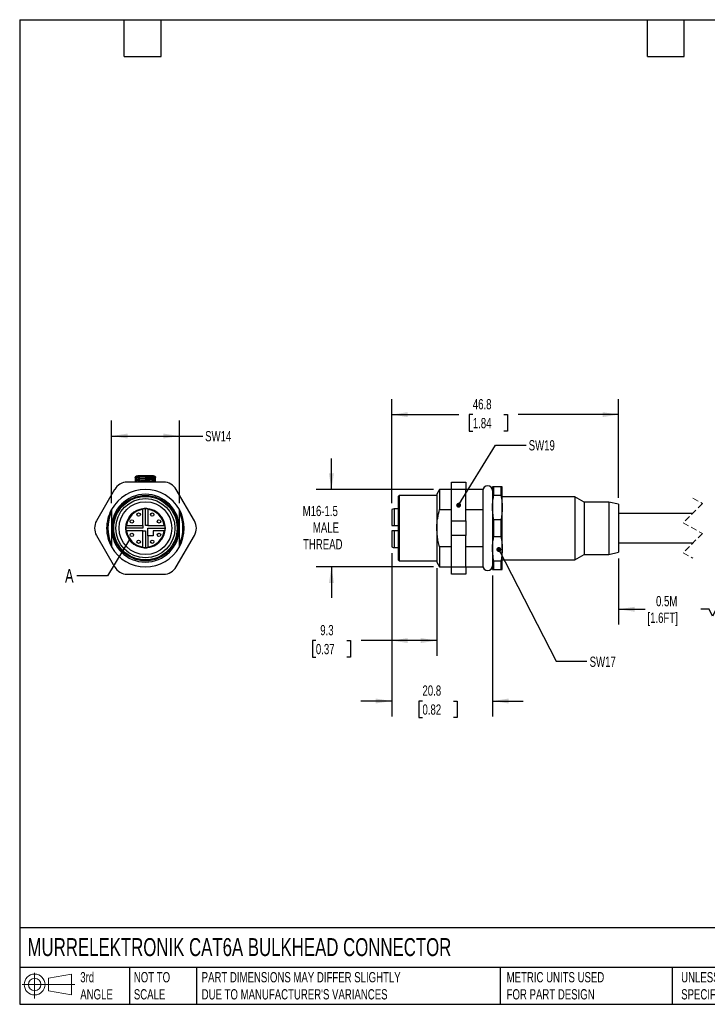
# Model space of a CAD drawing. Header units: millimetres. Extents: x 6 to 273, y 6 to 210.
# Tile 1 of 10: x 6 to 148, y 6 to 210. Entities that reach past the tile are written whole.
import ezdxf

# ---------------------------------------------------------------- set-up
doc = ezdxf.new("R2010")
doc.units = ezdxf.units.MM
doc.linetypes.add('SLD-Dashed', pattern=[1.905, 1.27, -0.635])
doc.linetypes.add('SLD-Solid', pattern=[0])
doc.layers.add('DIMENSIONS', color=140, linetype='SLD-Solid', lineweight=25)
doc.layers.add('TEXT', color=140, linetype='SLD-Solid', lineweight=25)
doc.layers.add('SLD-DEFPOINTS', color=7, linetype='Continuous')
doc.styles.add('SLDTEXTSTYLE0', font='TXT', dxfattribs={"width": 0.7})
doc.dimstyles.new('SLDDIMSTYLE0', dxfattribs={"dimtxt": 2.158008, "dimasz": 3.302, "dimexe": 0, "dimexo": 0.0625, "dimgap": 0.539502, "dimtad": 0, "dimtih": 1, "dimtoh": 1, "dimdec": 1, "dimrnd": 1e-09, "dimzin": 12, "dimdsep": 46, "dimtxsty": 'SLDTEXTSTYLE0', "dimsah": 1, "dimcen": 0.09, "dimadec": 0, "dimazin": 3, "dimtfac": 1, "dimtdec": 1, "dimtofl": 0, "dimtmove": 0, "dimatfit": 3, "dimfxl": 0, "dimfrac": 2, "dimtolj": 1, "dimtzin": 12, "dimarcsym": 0})
doc.dimstyles.new('SLDDIMSTYLE2', dxfattribs={"dimtxt": 2.158008, "dimasz": 3.302, "dimexe": 0, "dimexo": 0.0625, "dimgap": 0.539502, "dimtad": 0, "dimtih": 1, "dimtoh": 1, "dimdec": 1, "dimrnd": 1e-09, "dimzin": 12, "dimdsep": 46, "dimtxsty": 'SLDTEXTSTYLE0', "dimsah": 1, "dimcen": 0.09, "dimadec": 0, "dimazin": 3, "dimtfac": 1, "dimtdec": 1, "dimtmove": 0, "dimatfit": 0, "dimfxl": 0, "dimfrac": 2, "dimtolj": 1, "dimtzin": 12, "dimarcsym": 0})
doc.dimstyles.new('SLDDIMSTYLE3', dxfattribs={"dimtxt": 0.18, "dimasz": 1.016, "dimexe": 0, "dimexo": 0.0625, "dimgap": 0, "dimtad": 0, "dimtih": 1, "dimtoh": 1, "dimdec": 0, "dimrnd": 1e-09, "dimzin": 0, "dimdsep": 46, "dimtxsty": 'Standard', "dimblk1": 'DOT', "dimblk2": 'DOT', "dimsah": 1, "dimcen": 0.09, "dimadec": 0, "dimazin": 0, "dimtfac": 1.016, "dimtdec": 0, "dimtofl": 0, "dimtmove": 0, "dimatfit": 3, "dimldrblk": 'DOT', "dimfxl": 0, "dimfrac": 2, "dimtolj": 1, "dimtzin": 0, "dimarcsym": 0})
doc.dimstyles.new('SLDDIMSTYLE4', dxfattribs={"dimtxt": 0.18, "dimasz": 3.302, "dimexe": 0, "dimexo": 0.0625, "dimgap": 0, "dimtad": 0, "dimtih": 1, "dimtoh": 1, "dimdec": 0, "dimrnd": 1e-09, "dimzin": 0, "dimdsep": 46, "dimtxsty": 'Standard', "dimblk1": 'NONE', "dimblk2": 'NONE', "dimsah": 1, "dimcen": 0.09, "dimadec": 0, "dimazin": 0, "dimtfac": 3.302, "dimtdec": 0, "dimtofl": 0, "dimtmove": 0, "dimatfit": 3, "dimldrblk": 'NONE', "dimfxl": 0, "dimfrac": 2, "dimtolj": 1, "dimtzin": 0, "dimarcsym": 0})

# ---------------------------------------------------------------- blocks, each defined once
blk = doc.blocks.new('Block11')
at = {"color": 7, "linetype": 'SLD-Solid', "lineweight": 18}
for p, q in [((2.59, 5.31), (2.59, 0)), ((5.48, 4.17), (10.18, 5.03)), ((5.48, 1.6), (5.48, 4.17)), ((10.18, 5.03), (10.18, 0.73)), ((0, 2.88), (10.87, 2.88)), ((5.48, 1.6), (10.18, 0.73))]:
    blk.add_line(p, q, dxfattribs=at)
for radius in [2.15, 1.29]:
    blk.add_circle((2.59, 2.88), radius, dxfattribs=at)
blk = doc.blocks.new('Block12')
at = {"layer": 'SLD-DEFPOINTS'}
blk.add_blockref('Block11', (0, 0), dxfattribs=at)
blk = doc.blocks.new('_D')
at = {"layer": 'DIMENSIONS'}
for p, q in [((83.14, 109.76), (83.14, 131.23)), ((129.94, 110.84), (129.94, 131.23)), ((83.14, 128.05), (96.95, 128.05)), ((99.87, 128.05), (99.15, 128.05)), ((99.15, 128.05), (99.15, 124.62)), ((106.29, 128.05), (107.01, 128.05)), ((107.01, 128.05), (107.01, 124.62)), ((129.94, 128.05), (109.21, 128.05)), ((99.15, 124.62), (99.87, 124.62)), ((107.01, 124.62), (106.29, 124.62))]:
    blk.add_line(p, q, dxfattribs=at)
for points in [[(83.14, 128.05), (86.44, 127.54), (86.44, 128.56)], [(129.94, 128.05), (126.64, 128.56), (126.64, 127.54)]]:
    blk.add_solid(points, dxfattribs=at)
at = {"layer": 'DIMENSIONS', "char_height": 2.117, "attachment_point": 1, "style": 'SLDTEXTSTYLE0'}
for s, insert in [('46.8', (99.87, 131.26)), ('1.84', (99.87, 127.35))]:
    blk.add_mtext(s, dxfattribs=dict(at, insert=insert))
blk = doc.blocks.new('_D_2')
at = {"layer": 'DIMENSIONS'}
for p, q in [((129.94, 98.38), (129.94, 84.7)), ((157.09, 98.49), (157.09, 84.7)), ((129.94, 87.88), (135.43, 87.88)), ((148.65, 87.88), (146.94, 87.88)), ((149.35, 86.47), (148.65, 87.88)), ((150.77, 89.29), (149.35, 86.47)), ((151.47, 87.88), (150.77, 89.29)), ((157.09, 87.88), (151.47, 87.88))]:
    blk.add_line(p, q, dxfattribs=at)
for points in [[(129.94, 87.88), (133.24, 87.37), (133.24, 88.38)], [(157.09, 87.88), (153.79, 88.38), (153.79, 87.37)]]:
    blk.add_solid(points, dxfattribs=at)
at = {"layer": 'DIMENSIONS', "char_height": 2.117, "attachment_point": 1, "style": 'SLDTEXTSTYLE0'}
for s, insert in [('0.5M', (137.68, 90.61)), ('[1.6FT]', (135.91, 87.18))]:
    blk.add_mtext(s, dxfattribs=dict(at, insert=insert))
blk = doc.blocks.new('_D_3')
at = {"layer": 'DIMENSIONS'}
for p, q in [((70.69, 112.61), (70.69, 118.96)), ((91.75, 112.61), (67.51, 112.61)), ((91.75, 96.61), (67.51, 96.61)), ((70.69, 96.61), (70.69, 90.26))]:
    blk.add_line(p, q, dxfattribs=at)
for points in [[(70.69, 112.61), (71.2, 115.91), (70.18, 115.91)], [(70.69, 96.61), (70.18, 93.31), (71.2, 93.31)]]:
    blk.add_solid(points, dxfattribs=at)
at = {"layer": 'DIMENSIONS', "char_height": 2.117, "attachment_point": 1, "style": 'SLDTEXTSTYLE0'}
for s, insert in [('M16-1.5', (64.75, 109.22)), ('MALE', (66.86, 105.79)), ('THREAD', (64.83, 102.36))]:
    blk.add_mtext(s, dxfattribs=dict(at, insert=insert))
blk = doc.blocks.new('_D_4')
at = {"layer": 'DIMENSIONS'}
for p, q in [((83.14, 99.46), (83.14, 78.25)), ((92.44, 96.34), (92.44, 78.25)), ((67.48, 81.42), (66.76, 81.42)), ((66.76, 81.42), (66.76, 77.99)), ((73.89, 81.42), (74.62, 81.42)), ((74.62, 81.42), (74.62, 77.99)), ((83.14, 81.42), (76.82, 81.42)), ((92.44, 81.42), (83.14, 81.42)), ((66.76, 77.99), (67.48, 77.99)), ((74.62, 77.99), (73.89, 77.99))]:
    blk.add_line(p, q, dxfattribs=at)
for points in [[(83.14, 81.42), (86.44, 80.91), (86.44, 81.93)], [(92.44, 81.42), (89.14, 81.93), (89.14, 80.91)]]:
    blk.add_solid(points, dxfattribs=at)
at = {"layer": 'DIMENSIONS', "char_height": 2.117, "attachment_point": 1, "style": 'SLDTEXTSTYLE0'}
for s, insert in [('9.3', (68.38, 84.63)), ('0.37', (67.48, 80.72))]:
    blk.add_mtext(s, dxfattribs=dict(at, insert=insert))
blk = doc.blocks.new('_D_5')
at = {"layer": 'DIMENSIONS'}
for p, q in [((83.14, 99.46), (83.14, 65.77)), ((103.94, 94.84), (103.94, 65.77)), ((83.14, 68.94), (76.79, 68.94)), ((89.48, 68.94), (88.76, 68.94)), ((88.76, 68.94), (88.76, 65.51)), ((95.89, 68.94), (96.62, 68.94)), ((96.62, 68.94), (96.62, 65.51)), ((103.94, 68.94), (110.29, 68.94)), ((88.76, 65.51), (89.48, 65.51)), ((96.62, 65.51), (95.89, 65.51))]:
    blk.add_line(p, q, dxfattribs=at)
for points in [[(83.14, 68.94), (79.84, 69.45), (79.84, 68.44)], [(103.94, 68.94), (107.24, 68.44), (107.24, 69.45)]]:
    blk.add_solid(points, dxfattribs=at)
at = {"layer": 'DIMENSIONS', "char_height": 2.117, "attachment_point": 1, "style": 'SLDTEXTSTYLE0'}
for s, insert in [('20.8', (89.48, 72.16)), ('0.82', (89.48, 68.24))]:
    blk.add_mtext(s, dxfattribs=dict(at, insert=insert))
blk = doc.blocks.new('_Dot')
at = {"color": 0, "linetype": 'ByBlock', "lineweight": -2}
blk.add_line((-0.5, 0), (-1, 0), dxfattribs=at)
at = {"color": 0, "linetype": 'ByBlock', "const_width": 0.5}
blk.add_lwpolyline([(-0.25, 0, 1), (0.25, 0, 1)], format="xyb", close=True, dxfattribs=at)
blk = doc.blocks.new('_D_6')
at = {"layer": 'DIMENSIONS'}
for p, q in [((25.3, 109.75), (25.3, 126.81)), ((39.3, 109.75), (39.3, 126.81)), ((25.3, 123.63), (39.3, 123.63)), ((39.3, 123.63), (44.14, 123.63))]:
    blk.add_line(p, q, dxfattribs=at)
for points in [[(25.3, 123.63), (28.61, 123.12), (28.61, 124.14)], [(39.3, 123.63), (36, 124.14), (36, 123.12)]]:
    blk.add_solid(points, dxfattribs=at)
at = {"layer": 'DIMENSIONS', "insert": (44.62, 124.65), "char_height": 2.117, "attachment_point": 1, "style": 'SLDTEXTSTYLE0'}
blk.add_mtext('SW14', dxfattribs=at)
blk = doc.blocks.new('_None')

msp = doc.modelspace()

# ---------------------------------------------------------------- linework, layer by layer
for p, q in [((36.06, 114.11), (28.55, 114.11)), ((30.2, 115.08), (30.2, 114.11)), ((30.5, 114.11), (30.5, 115.38)), ((32.31, 115.4), (30.7, 115.39)), ((30.7, 115.39), (32.3, 115.4)), ((30.8, 115.06), (30.8, 115.21)), ((30.8, 114.9), (30.8, 115.06)), ((30.8, 114.62), (30.8, 114.75)), ((30.8, 114.06), (30.8, 114.16)), ((32.3, 114.18), (31.03, 114.18)), ((32.3, 114.76), (31.05, 114.76)), ((32.3, 115.21), (31.06, 115.21)), ((33.91, 115.39), (32.3, 115.4)), ((32.3, 115.4), (32.3, 115.21)), ((32.3, 115.4), (33.91, 115.39)), ((32.3, 115.21), (32.3, 114.9)), ((32.3, 115.21), (33.67, 115.21)), ((32.3, 114.9), (32.3, 114.76)), ((32.3, 114.76), (32.3, 114.36)), ((32.3, 114.76), (33.68, 114.76)), ((32.3, 114.36), (32.3, 114.18)), ((32.3, 114.18), (33.7, 114.18)), ((32.3, 114.18), (32.3, 114.11)), ((33.87, 114.13), (33.86, 114.15)), ((33.87, 114.69), (33.87, 114.7)), ((34.03, 114.66), (33.91, 114.75)), ((34.11, 115.38), (34.11, 114.11)), ((34.4, 114.11), (34.4, 115.08)), ((95.44, 114.11), (98.44, 114.11)), ((95.44, 112.61), (95.44, 114.11)), ((98.44, 114.11), (98.44, 112.61)), ((25.95, 112.61), (22.2, 106.11)), ((42.41, 106.11), (38.66, 112.61)), ((93.02, 112.61), (92.44, 111.61)), ((95.44, 112.61), (93.02, 112.61)), ((93.02, 112.61), (93.02, 108.48)), ((98.44, 112.61), (95.44, 112.61)), ((95.44, 106.11), (95.44, 112.61)), ((101.94, 112.61), (98.44, 112.61)), ((98.44, 106.11), (98.44, 112.61)), ((101.94, 112.61), (101.94, 108.48)), ((104.23, 113.11), (103.94, 113.11)), ((103.94, 113.11), (103.94, 108.86)), ((104.23, 111.42), (104.23, 113.11)), ((105.65, 113.11), (104.23, 113.11)), ((105.65, 113.11), (105.65, 111.42)), ((105.94, 113.11), (105.65, 113.11)), ((105.94, 108.86), (105.94, 113.11)), ((84.64, 111.36), (84.44, 111.16)), ((84.44, 111.16), (84.44, 98.06)), ((92.44, 111.36), (84.64, 111.36)), ((84.64, 111.36), (84.64, 97.86)), ((92.44, 111.61), (92.44, 104.61)), ((104.23, 111.42), (105.65, 111.42)), ((120.94, 111.11), (105.94, 111.11)), ((122.84, 110.01), (120.94, 111.11)), ((120.94, 111.11), (120.94, 98.11)), ((127.94, 110.01), (122.84, 110.01)), ((122.84, 110.01), (122.84, 99.21)), ((129.94, 109.57), (127.94, 110.01)), ((127.94, 110.01), (127.94, 99.21)), ((31.78, 108.49), (31.78, 108.63)), ((31.78, 105.14), (31.78, 108.49)), ((32.3, 105.14), (32.3, 108.66)), ((32.83, 108.63), (32.83, 108.49)), ((32.83, 108.49), (32.83, 105.14)), ((83.14, 108.49), (83.14, 105.14)), ((83.64, 108.63), (83.64, 105.14)), ((84.44, 108.63), (83.64, 108.63)), ((93.02, 108.48), (95.44, 108.48)), ((98.44, 108.48), (101.94, 108.48)), ((101.94, 108.48), (101.94, 107.94)), ((101.94, 107.94), (101.94, 101.28)), ((103.94, 108.86), (103.94, 100.36)), ((105.94, 100.36), (105.94, 108.86)), ((129.94, 109.57), (129.94, 99.65)), ((95.44, 106.11), (98.44, 106.11)), ((95.44, 103.11), (95.44, 106.11)), ((98.44, 106.11), (98.44, 103.11)), ((104.23, 102.92), (104.23, 106.3)), ((105.65, 106.3), (104.23, 106.3)), ((105.65, 106.3), (105.65, 102.92)), ((145.18, 107.61), (129.94, 107.61)), ((31.78, 104.61), (28.25, 104.61)), ((28.29, 105.14), (28.42, 105.14)), ((28.42, 104.09), (28.29, 104.09)), ((28.42, 105.14), (31.78, 105.14)), ((31.78, 104.09), (28.42, 104.09)), ((31.78, 105.14), (31.78, 104.61)), ((31.78, 100.73), (31.78, 104.09)), ((31.78, 104.09), (32.3, 104.09)), ((32.83, 105.14), (32.3, 105.14)), ((32.3, 104.09), (32.3, 100.56)), ((32.83, 105.14), (36.18, 105.14)), ((32.83, 104.61), (36.35, 104.61)), ((32.83, 103.01), (32.83, 104.61)), ((33.9, 104.09), (33.9, 103.01)), ((36.18, 104.09), (33.9, 104.09)), ((36.18, 105.14), (36.32, 105.14)), ((36.32, 104.09), (36.18, 104.09)), ((83.14, 105.14), (83.64, 105.14)), ((83.14, 104.09), (83.14, 100.73)), ((83.64, 104.09), (83.14, 104.09)), ((83.64, 105.14), (84.44, 105.14)), ((83.64, 104.09), (83.64, 100.59)), ((84.44, 104.09), (83.64, 104.09)), ((92.44, 104.61), (92.44, 97.61)), ((22.2, 103.11), (25.95, 96.61)), ((33.9, 103.01), (32.83, 103.01)), ((32.83, 103.01), (32.83, 100.73)), ((38.66, 96.61), (42.41, 103.11)), ((98.44, 103.11), (95.44, 103.11)), ((95.44, 96.61), (95.44, 103.11)), ((98.44, 96.61), (98.44, 103.11)), ((104.23, 102.92), (105.65, 102.92)), ((129.94, 101.61), (145.35, 101.61)), ((31.78, 100.59), (31.78, 100.73)), ((32.83, 100.73), (32.83, 100.59)), ((83.64, 100.59), (84.44, 100.59)), ((95.44, 100.74), (93.02, 100.74)), ((93.02, 100.74), (93.02, 96.61)), ((101.94, 100.74), (98.44, 100.74)), ((101.94, 101.28), (101.94, 100.74)), ((101.94, 100.74), (101.94, 96.61)), ((103.94, 100.36), (103.94, 96.11)), ((105.94, 96.11), (105.94, 100.36)), ((127.94, 99.21), (129.94, 99.65)), ((84.44, 98.06), (84.64, 97.86)), ((84.64, 97.86), (92.44, 97.86)), ((92.44, 97.61), (93.02, 96.61)), ((105.65, 97.8), (104.23, 97.8)), ((104.23, 96.11), (104.23, 97.8)), ((105.65, 97.8), (105.65, 96.11)), ((105.94, 98.11), (120.94, 98.11)), ((120.94, 98.11), (122.84, 99.21)), ((122.84, 99.21), (127.94, 99.21)), ((93.02, 96.61), (95.44, 96.61)), ((95.44, 96.61), (98.44, 96.61)), ((95.44, 95.11), (95.44, 96.61)), ((98.44, 96.61), (101.94, 96.61)), ((98.44, 96.61), (98.44, 95.11)), ((103.94, 96.11), (104.23, 96.11)), ((104.23, 96.11), (105.65, 96.11)), ((105.65, 96.11), (105.94, 96.11)), ((28.55, 95.11), (36.06, 95.11)), ((98.44, 95.11), (95.44, 95.11))]:
    msp.add_line(p, q)
at = {"color": 7, "linetype": 'SLD-Dashed', "lineweight": 18}
for p, q in [((145.27, 110.79), (147.27, 109.7)), ((147.27, 109.7), (143.27, 105.7)), ((143.27, 105.7), (147.27, 103.52)), ((147.27, 103.52), (143.27, 99.52)), ((143.27, 99.52), (145.27, 98.44))]:
    msp.add_line(p, q, dxfattribs=at)
at = {"flags": 128}
for points in [[(32.3, 114.9), (32.14, 114.89), (31.97, 114.89), (31.8, 114.89), (31.63, 114.89), (31.46, 114.89), (31.29, 114.88), (31.12, 114.88), (30.95, 114.88)], [(32.3, 114.36), (32.14, 114.36), (31.97, 114.35), (31.8, 114.35), (31.63, 114.35), (31.46, 114.35), (31.29, 114.35), (31.12, 114.34), (30.95, 114.34)], [(33.78, 114.88), (33.6, 114.88), (33.41, 114.88), (33.23, 114.89), (33.04, 114.89), (32.86, 114.89), (32.67, 114.89), (32.49, 114.89), (32.3, 114.9)], [(33.78, 114.34), (33.6, 114.34), (33.41, 114.34), (33.23, 114.35), (33.04, 114.35), (32.86, 114.35), (32.67, 114.35), (32.49, 114.36), (32.3, 114.36)], [(83.64, 108.63), (83.36, 108.55), (83.14, 108.49)], [(83.14, 100.73), (83.42, 100.65), (83.64, 100.59)]]:
    msp.add_lwpolyline(points, dxfattribs=at)
for centre, radius in [((32.3, 104.61), 6.75), ((32.3, 104.61), 6.55), ((32.3, 104.61), 6.1), ((32.3, 104.61), 5.45), ((30.9, 107.41), 0.35), ((33.7, 107.41), 0.35), ((29.5, 106.01), 0.35), ((35.1, 106.01), 0.35), ((29.5, 103.21), 0.35), ((30.9, 101.81), 0.35), ((33.7, 101.81), 0.35), ((35.1, 103.21), 0.35)]:
    msp.add_circle(centre, radius)
for centre, radius, start, end in [((28.55, 111.11), 3, 90, 150), ((36.06, 111.11), 3, 30, 90), ((32.3, 104.61), 8, 28.955, 151.045), ((102.94, 112.36), 1, 0, 180), ((32.3, 104.61), 7, 0, 180), ((32.3, 104.61), 8, 151.3986, 180), ((32.3, 104.61), 7.75, 154.5854, 205.4146), ((32.3, 104.61), 4.05, 97.4482, 172.5518), ((32.3, 104.61), 3.92, 97.7045, 172.2955), ((32.3, 104.61), 4.05, 90, 97.4482), ((32.3, 104.61), 4.05, 82.5518, 90), ((32.3, 104.61), 4.05, 7.4482, 82.5518), ((32.3, 104.61), 3.92, 7.7045, 82.2955), ((32.3, 104.61), 8, 331.045, 28.955), ((32.3, 104.61), 7.75, 334.5854, 25.4146), ((24.8, 104.61), 3, 150, 210), ((39.81, 104.61), 3, 330, 30), ((32.3, 104.61), 8, 180, 208.955), ((32.3, 104.61), 7, 180, 0), ((32.3, 104.61), 4.05, 172.5518, 180), ((32.3, 104.61), 4.05, 180, 187.4482), ((32.3, 104.61), 4.05, 187.4482, 262.5518), ((32.3, 104.61), 3.92, 187.7045, 262.2955), ((32.3, 104.61), 3.92, 277.7045, 352.2955), ((32.3, 104.61), 4.05, 277.4482, 352.5518), ((32.3, 104.61), 4.05, 0, 7.4482), ((32.3, 104.61), 4.05, 352.5518, 0), ((32.3, 104.61), 8, 208.955, 331.045), ((32.3, 104.61), 4.05, 262.5518, 270), ((32.3, 104.61), 4.05, 270, 277.4482), ((28.55, 98.11), 3, 210, 270), ((36.06, 98.11), 3, 270, 330), ((102.94, 96.86), 1, 180, 0)]:
    msp.add_arc(centre, radius, start, end)
for points in [[(30.2, 115.08), (30.21, 115.12), (30.22, 115.19), (30.29, 115.29), (30.38, 115.36), (30.46, 115.37), (30.5, 115.38)], [(33.87, 115.13), (33.84, 115.15), (33.78, 115.2), (33.7, 115.21), (33.67, 115.21)], [(33.67, 115.21), (33.71, 115.21), (33.78, 115.2), (33.84, 115.16), (33.87, 115.14)], [(33.7, 114.76), (33.73, 114.75), (33.79, 114.75), (33.84, 114.72), (33.87, 114.7)], [(33.87, 114.13), (33.84, 114.14), (33.79, 114.17), (33.73, 114.18), (33.7, 114.18)], [(33.73, 114.18), (33.75, 114.18), (33.8, 114.18), (33.84, 114.16), (33.86, 114.15)], [(34.11, 115.38), (34.15, 115.37), (34.22, 115.36), (34.32, 115.29), (34.39, 115.19), (34.4, 115.12), (34.4, 115.08)]]:
    msp.add_open_spline(points, degree=3)
for points, knots in [([(30.7, 115.38), (30.66, 115.38), (30.57, 115.38), (30.45, 115.35), (30.36, 115.3), (30.29, 115.25), (30.23, 115.17), (30.22, 115.11), (30.21, 115.08)], [0, 0, 0, 0, 0.194239, 0.414723, 0.542907, 0.683759, 0.836613, 1, 1, 1, 1]), ([(30.5, 115.38), (30.5, 115.38), (30.51, 115.38), (30.56, 115.38), (30.62, 115.39), (30.67, 115.39), (30.7, 115.39)], [0, 0, 0, 0, 0.251983, 0.502603, 0.751696, 1, 1, 1, 1]), ([(30.7, 115.38), (30.7, 115.38), (30.7, 115.39), (30.7, 115.39), (30.7, 115.39)], [0, 0, 0, 0, 0.06775, 1, 1, 1, 1]), ([(30.85, 115.21), (30.84, 115.21), (30.83, 115.21), (30.82, 115.21), (30.81, 115.21), (30.81, 115.21), (30.8, 115.21), (30.8, 115.21)], [0, 0, 0, 0, 0.284059, 0.562052, 0.814121, 0.911104, 1, 1, 1, 1]), ([(30.8, 115.06), (30.82, 115.08), (30.85, 115.12), (30.91, 115.17), (30.99, 115.2), (31.04, 115.21), (31.06, 115.21)], [0, 0, 0, 0, 0.249988, 0.499972, 0.749899, 1, 1, 1, 1]), ([(30.95, 114.88), (30.94, 114.88), (30.9, 114.88), (30.86, 114.88), (30.82, 114.89), (30.81, 114.89), (30.81, 114.9), (30.8, 114.9), (30.8, 114.9)], [0, 0, 0, 0, 0.276066, 0.551611, 0.801209, 0.925681, 0.972775, 1, 1, 1, 1]), ([(30.88, 114.76), (30.87, 114.76), (30.86, 114.76), (30.83, 114.75), (30.82, 114.75), (30.81, 114.75), (30.81, 114.75), (30.8, 114.75), (30.8, 114.75)], [0, 0, 0, 0, 0.322795, 0.595215, 0.8112, 0.918363, 0.960259, 1, 1, 1, 1]), ([(30.8, 114.62), (30.82, 114.64), (30.85, 114.68), (30.91, 114.72), (30.98, 114.75), (31.02, 114.76), (31.05, 114.76)], [0, 0, 0, 0, 0.249885, 0.5, 0.750115, 1, 1, 1, 1]), ([(30.8, 114.37), (30.8, 114.37), (30.8, 114.37), (30.8, 114.37), (30.8, 114.38), (30.8, 114.38), (30.8, 114.4), (30.8, 114.42), (30.8, 114.46), (30.8, 114.51), (30.8, 114.57), (30.8, 114.61), (30.8, 114.62)], [0, 0, 0, 0, 0.003929, 0.011787, 0.026741, 0.053196, 0.100327, 0.184457, 0.334814, 0.556463, 0.778285, 1, 1, 1, 1]), ([(30.95, 114.34), (30.94, 114.34), (30.9, 114.34), (30.86, 114.35), (30.83, 114.35), (30.81, 114.36), (30.81, 114.36), (30.8, 114.37), (30.8, 114.37)], [0, 0, 0, 0, 0.278799, 0.537469, 0.784095, 0.898386, 0.956149, 1, 1, 1, 1]), ([(30.91, 114.18), (30.9, 114.18), (30.87, 114.18), (30.84, 114.18), (30.82, 114.17), (30.81, 114.17), (30.8, 114.16), (30.8, 114.16)], [0, 0, 0, 0, 0.304723, 0.579734, 0.828481, 0.920276, 1, 1, 1, 1]), ([(31.06, 115.21), (31.04, 115.21), (31.01, 115.21), (30.94, 115.21), (30.88, 115.21), (30.85, 115.21)], [0, 0, 0, 0, 0.559808, 0.808197, 1, 1, 1, 1]), ([(30.85, 114.11), (30.85, 114.11), (30.86, 114.13), (30.9, 114.15), (30.97, 114.18), (31.01, 114.18), (31.03, 114.18)], [0, 0, 0, 0, 0.0202948, 0.3468484, 0.6733601, 1, 1, 1, 1]), ([(31.05, 114.76), (31.03, 114.76), (31, 114.76), (30.92, 114.76), (30.88, 114.76)], [0, 0, 0, 0, 0.5606597, 1, 1, 1, 1]), ([(31.03, 114.18), (31.02, 114.18), (30.99, 114.18), (30.94, 114.18), (30.91, 114.18)], [0, 0, 0, 0, 0.555476, 1, 1, 1, 1]), ([(30.95, 114.88), (30.98, 114.92), (31.05, 115.01), (31.07, 115.12), (31.08, 115.2), (31.07, 115.2), (31.06, 115.21)], [0, 0, 0, 0, 0.206663, 0.492923, 0.746503, 1, 1, 1, 1]), ([(30.95, 114.34), (30.98, 114.39), (31.05, 114.51), (31.07, 114.65), (31.08, 114.74), (31.06, 114.75), (31.05, 114.76)], [0, 0, 0, 0, 0.204316, 0.493842, 0.747966, 1, 1, 1, 1]), ([(31.07, 114.11), (31.07, 114.12), (31.07, 114.17), (31.05, 114.18), (31.03, 114.18)], [0, 0, 0, 0, 0.251293, 1, 1, 1, 1]), ([(33.67, 115.21), (33.66, 115.2), (33.65, 115.2), (33.67, 115.11), (33.69, 114.99), (33.76, 114.9), (33.78, 114.88)], [0, 0, 0, 0, 0.252708, 0.50763, 0.895694, 1, 1, 1, 1]), ([(33.68, 114.76), (33.67, 114.75), (33.65, 114.74), (33.66, 114.64), (33.68, 114.52), (33.73, 114.4), (33.77, 114.36), (33.78, 114.34)], [0, 0, 0, 0, 0.252536, 0.506071, 0.806092, 0.91524, 1, 1, 1, 1]), ([(33.7, 114.18), (33.68, 114.18), (33.66, 114.18), (33.66, 114.12), (33.66, 114.11)], [0, 0, 0, 0, 0.721984, 1, 1, 1, 1]), ([(33.67, 115.21), (33.67, 115.21), (33.67, 115.21), (33.67, 115.21), (33.67, 115.21)], [0, 0, 0, 0, 0.559999, 1, 1, 1, 1]), ([(33.87, 114.69), (33.84, 114.71), (33.78, 114.75), (33.72, 114.75), (33.68, 114.76)], [0, 0, 0, 0, 0.5, 1, 1, 1, 1]), ([(33.7, 114.76), (33.69, 114.76), (33.69, 114.76), (33.69, 114.76), (33.68, 114.76)], [0, 0, 0, 0, 0.559994, 1, 1, 1, 1]), ([(33.73, 114.18), (33.72, 114.18), (33.72, 114.18), (33.71, 114.18), (33.7, 114.18)], [0, 0, 0, 0, 0.559998, 1, 1, 1, 1]), ([(33.8, 115.21), (33.79, 115.21), (33.75, 115.21), (33.74, 115.21), (33.73, 115.21), (33.72, 115.21)], [0, 0, 0, 0, 0.405915, 0.813263, 1, 1, 1, 1]), ([(33.8, 114.18), (33.78, 114.18), (33.75, 114.18), (33.74, 114.18), (33.73, 114.18)], [0, 0, 0, 0, 0.559356, 1, 1, 1, 1]), ([(33.8, 114.76), (33.78, 114.76), (33.76, 114.76), (33.75, 114.76), (33.75, 114.76)], [0, 0, 0, 0, 0.8434, 1, 1, 1, 1]), ([(33.99, 114.9), (33.96, 114.89), (33.92, 114.89), (33.85, 114.88), (33.8, 114.88), (33.78, 114.88)], [0, 0, 0, 0, 0.4625035, 0.6857323, 1, 1, 1, 1]), ([(33.99, 114.37), (33.95, 114.36), (33.89, 114.34), (33.81, 114.34), (33.78, 114.34)], [0, 0, 0, 0, 0.572688, 1, 1, 1, 1]), ([(33.8, 115.21), (33.81, 115.21), (33.82, 115.21), (33.84, 115.21), (33.85, 115.21), (33.86, 115.21)], [0, 0, 0, 0, 0.240873, 0.570293, 1, 1, 1, 1]), ([(33.8, 114.76), (33.82, 114.76), (33.86, 114.76), (33.9, 114.75), (33.91, 114.75)], [0, 0, 0, 0, 0.538099, 1, 1, 1, 1]), ([(33.95, 114.16), (33.93, 114.17), (33.9, 114.17), (33.85, 114.18), (33.82, 114.18), (33.8, 114.18)], [0, 0, 0, 0, 0.462567, 0.700549, 1, 1, 1, 1]), ([(33.87, 115.14), (33.86, 115.15), (33.86, 115.17), (33.85, 115.19), (33.83, 115.2), (33.82, 115.21), (33.82, 115.21), (33.83, 115.21), (33.83, 115.21), (33.83, 115.21), (33.84, 115.21), (33.85, 115.21), (33.86, 115.21), (33.86, 115.21)], [0, 0, 0, 0, 0.5254629, 0.7862148, 0.9147753, 0.942603, 0.9531001, 0.9574536, 0.9614406, 0.965368, 0.9694687, 0.9785856, 1, 1, 1, 1]), ([(33.87, 114.7), (33.86, 114.71), (33.86, 114.73), (33.84, 114.75), (33.84, 114.75), (33.84, 114.75), (33.84, 114.75), (33.85, 114.75), (33.86, 114.75), (33.88, 114.75), (33.9, 114.75), (33.91, 114.75)], [0, 0, 0, 0, 0.581694, 0.721937, 0.783497, 0.808083, 0.8285, 0.846766, 0.864966, 0.905738, 1, 1, 1, 1]), ([(33.99, 114.9), (33.96, 114.9), (33.94, 114.9), (33.9, 114.9), (33.89, 114.91), (33.88, 114.91), (33.88, 114.92), (33.85, 114.96), (33.89, 115.06), (33.88, 115.1), (33.87, 115.13)], [0, 0, 0, 0, 0.077945, 0.096143, 0.113374, 0.12172, 0.130296, 0.150001, 0.415839, 1, 1, 1, 1]), ([(33.99, 114.37), (33.97, 114.36), (33.95, 114.36), (33.92, 114.37), (33.89, 114.37), (33.88, 114.38), (33.87, 114.39), (33.85, 114.45), (33.88, 114.58), (33.87, 114.65), (33.87, 114.69)], [0, 0, 0, 0, 0.040839, 0.078409, 0.095088, 0.111232, 0.128838, 0.15026, 0.423258, 1, 1, 1, 1]), ([(33.86, 114.15), (33.86, 114.15), (33.86, 114.16), (33.85, 114.17), (33.85, 114.17), (33.86, 114.17), (33.87, 114.17), (33.88, 114.17), (33.91, 114.17), (33.93, 114.16), (33.95, 114.16)], [0, 0, 0, 0, 0.335342, 0.480704, 0.538504, 0.586569, 0.630591, 0.675359, 0.773775, 1, 1, 1, 1]), ([(34.06, 115.07), (34.04, 115.09), (34.01, 115.13), (33.95, 115.18), (33.89, 115.2), (33.86, 115.21)], [0, 0, 0, 0, 0.500497, 0.763622, 1, 1, 1, 1]), ([(33.99, 114.13), (33.97, 114.13), (33.92, 114.13), (33.88, 114.14), (33.86, 114.15)], [0, 0, 0, 0, 0.4999963, 1, 1, 1, 1]), ([(33.87, 115.13), (33.87, 115.13), (33.87, 115.13), (33.87, 115.14), (33.87, 115.14)], [0, 0, 0, 0, 0.5575417, 1, 1, 1, 1]), ([(34.06, 115.07), (34.02, 115.07), (33.95, 115.08), (33.9, 115.12), (33.87, 115.14)], [0, 0, 0, 0, 0.499999, 1, 1, 1, 1]), ([(34.03, 114.66), (34, 114.66), (33.94, 114.66), (33.89, 114.69), (33.87, 114.7)], [0, 0, 0, 0, 0.4999978, 1, 1, 1, 1]), ([(33.91, 115.39), (33.93, 115.39), (33.99, 115.39), (34.05, 115.38), (34.1, 115.38), (34.1, 115.38), (34.11, 115.38)], [0, 0, 0, 0, 0.248304, 0.497397, 0.748017, 1, 1, 1, 1]), ([(34.39, 115.08), (34.39, 115.1), (34.39, 115.15), (34.36, 115.22), (34.31, 115.27), (34.23, 115.32), (34.12, 115.36), (34, 115.38), (33.94, 115.38), (33.91, 115.38)], [0, 0, 0, 0, 0.10747, 0.216113, 0.331589, 0.455503, 0.721841, 0.860848, 1, 1, 1, 1]), ([(33.99, 114.13), (33.99, 114.14), (33.97, 114.15), (33.96, 114.16), (33.95, 114.16)], [0, 0, 0, 0, 0.55936, 1, 1, 1, 1]), ([(33.99, 114.9), (34.02, 114.93), (34.09, 114.99), (34.07, 115.04), (34.06, 115.07)], [0, 0, 0, 0, 0.499321, 1, 1, 1, 1]), ([(33.99, 114.37), (34.01, 114.39), (34.06, 114.44), (34.08, 114.54), (34.05, 114.61), (34.03, 114.66)], [0, 0, 0, 0, 0.212275, 0.500892, 1, 1, 1, 1]), ([(103.94, 108.86), (103.95, 109.34), (103.98, 110.2), (104.15, 111.05), (104.23, 111.42)], [0, 0, 0, 0, 0.55484, 1, 1, 1, 1]), ([(105.65, 111.42), (105.74, 110.94), (105.91, 110.1), (105.93, 109.24), (105.94, 108.86)], [0, 0, 0, 0, 0.563995, 1, 1, 1, 1]), ([(25.3, 108.48), (25.3, 107.77), (25.3, 107.12), (25.3, 105.85), (25.3, 105.23), (25.3, 104.61)], [0, 0, 0, 0, 0.5, 0.5, 1, 1, 1, 1]), ([(39.3, 104.61), (39.3, 105.23), (39.3, 105.85), (39.3, 107.12), (39.3, 107.77), (39.3, 108.48)], [0, 0, 0, 0, 0.5, 0.5, 1, 1, 1, 1]), ([(92.44, 104.61), (92.45, 104.96), (92.47, 105.66), (92.63, 106.96), (92.87, 107.9), (93.02, 108.48)], [0, 0, 0, 0, 0.265908, 0.537218, 1, 1, 1, 1]), ([(104.23, 106.3), (104.14, 106.78), (103.97, 107.62), (103.95, 108.48), (103.94, 108.86)], [0, 0, 0, 0, 0.563995, 1, 1, 1, 1]), ([(105.94, 108.86), (105.92, 108.38), (105.89, 107.52), (105.72, 106.67), (105.65, 106.3)], [0, 0, 0, 0, 0.55484, 1, 1, 1, 1]), ([(25.3, 104.61), (25.3, 103.99), (25.3, 103.37), (25.3, 102.11), (25.3, 101.45), (25.3, 100.74)], [0, 0, 0, 0, 0.5, 0.5, 1, 1, 1, 1]), ([(39.3, 100.74), (39.3, 101.45), (39.3, 102.11), (39.3, 103.37), (39.3, 103.99), (39.3, 104.61)], [0, 0, 0, 0, 0.5, 0.5, 1, 1, 1, 1]), ([(93.02, 100.74), (92.92, 101.12), (92.73, 101.85), (92.5, 103.15), (92.46, 104.06), (92.44, 104.61)], [0, 0, 0, 0, 0.301433, 0.580549, 1, 1, 1, 1]), ([(103.94, 100.36), (103.95, 100.84), (103.98, 101.7), (104.15, 102.55), (104.23, 102.92)], [0, 0, 0, 0, 0.55484, 1, 1, 1, 1]), ([(105.65, 102.92), (105.74, 102.44), (105.91, 101.6), (105.93, 100.74), (105.94, 100.36)], [0, 0, 0, 0, 0.563995, 1, 1, 1, 1]), ([(104.23, 97.8), (104.14, 98.28), (103.97, 99.12), (103.95, 99.98), (103.94, 100.36)], [0, 0, 0, 0, 0.563995, 1, 1, 1, 1]), ([(105.94, 100.36), (105.92, 99.88), (105.89, 99.02), (105.72, 98.17), (105.65, 97.8)], [0, 0, 0, 0, 0.55484, 1, 1, 1, 1])]:
    msp.add_open_spline(points, degree=3, knots=knots)
at = {"layer": 'TEXT'}
for p, q in [((6.35, 209.55), (273.05, 209.55)), ((6.35, 209.55), (6.35, 6.35)), ((27.94, 201.93), (27.94, 209.55)), ((35.56, 201.93), (35.56, 209.55)), ((135.89, 201.93), (135.89, 209.55)), ((143.51, 201.93), (143.51, 209.55)), ((27.94, 201.93), (35.56, 201.93)), ((135.89, 201.93), (143.51, 201.93)), ((273.05, 22.13), (6.35, 22.13)), ((273.05, 13.97), (6.35, 13.97)), ((29.04, 13.97), (29.04, 6.35)), ((42.84, 13.97), (42.84, 6.35)), ((105.48, 13.97), (105.48, 6.35)), ((141, 13.97), (141, 6.35)), ((6.35, 6.35), (273.05, 6.35))]:
    msp.add_line(p, q, dxfattribs=at)
msp.add_circle((32.3, 104.61), 4.05, dxfattribs=at)

# ---------------------------------------------------------------- block references
at = {"layer": 'SLD-DEFPOINTS'}
msp.add_blockref('Block12', (6.84, 7.55), dxfattribs=at)

# ---------------------------------------------------------------- texts
at = {"layer": 'TEXT', "attachment_point": 1, "style": 'SLDTEXTSTYLE0'}
for s, insert, char_height in [('SW19', (111.4, 122.77), 2.117), ('A', (15.71, 96.2), 2.82), ('SW17', (123.98, 78.11), 2.117), ('MURRELEKTRONIK CAT6A BULKHEAD CONNECTOR', (7.97, 20.01), 3.7042), ('3rd^JANGLE', (18.85, 13), 2.117), ('NOT TO^JSCALE', (29.91, 13), 2.1167), ("PART DIMENSIONS MAY DIFFER SLIGHTLY ^JDUE TO MANUFACTURER'S VARIANCES", (43.91, 13), 2.1167), ('METRIC UNITS USED ^JFOR PART DESIGN', (106.85, 13), 2.1167), ('UNLESS OTHERWISE ^JSPECIFIED UNITS ARE:', (142.87, 13), 2.1167)]:
    msp.add_mtext(s, dxfattribs=dict(at, insert=insert, char_height=char_height))

# ---------------------------------------------------------------- dimensions: what is measured, and where the dimension line sits
at = {"layer": 'DIMENSIONS'}
for base, p1, p2, dimstyle, picture, middle in [((129.94, 128.05), (83.14, 108.49), (129.94, 109.57), 'SLDDIMSTYLE0', '_D', (103.08, 128.05)), ((92.44, 81.42), (83.14, 100.73), (92.44, 97.61), 'SLDDIMSTYLE0', '_D_4', (70.69, 81.42)), ((103.94, 68.94), (83.14, 100.73), (103.94, 96.11), 'SLDDIMSTYLE2', '_D_5', (92.69, 68.94))]:
    dim = msp.add_linear_dim(base=base, p1=p1, p2=p2, dimstyle=dimstyle, dxfattribs=at)
    dim.commit()
    dim.dimension.update_dxf_attribs({"geometry": picture, "text_midpoint": middle, "dimtype": 160})
for base, p1, p2, text, picture, middle in [((25.3, 123.63), (39.3, 108.48), (25.3, 108.48), 'SW14', '_D_6', (48.78, 123.63)), ((129.94, 87.88), (157.09, 99.76), (129.94, 99.65), '0.5M\\P[1.6FT]', '_D_2', (141.18, 87.88))]:
    dim = msp.add_linear_dim(base=base, p1=p1, p2=p2, text=text, dimstyle='SLDDIMSTYLE0', dxfattribs=at)
    dim.commit()
    dim.dimension.update_dxf_attribs({"geometry": picture, "text_midpoint": middle, "dimtype": 160})
dim = msp.add_linear_dim(base=(70.69, 96.61), p1=(93.02, 112.61), p2=(93.02, 96.61), angle=90, text='M16-1.5\\PMALE\\PTHREAD', dimstyle='SLDDIMSTYLE2', dxfattribs=at)
dim.commit()
dim.dimension.update_dxf_attribs({"geometry": '_D_3', "text_midpoint": (70.69, 104.78), "dimtype": 160})

# ---------------------------------------------------------------- leaders
at = {"layer": 'TEXT'}
for points in [[(96.94, 109.35), (104.52, 121.74), (110.87, 121.74)], [(105.23, 100.21), (117.06, 77.15), (123.41, 77.15)]]:
    msp.add_leader(points, dimstyle='SLDDIMSTYLE3', dxfattribs=at)
at = {"layer": 'TEXT', "has_arrowhead": 0}
msp.add_leader([(28.98, 102.3), (24.48, 94.79), (18.13, 94.79)], dimstyle='SLDDIMSTYLE4', dxfattribs=at)

doc.saveas('drawing.dxf')
